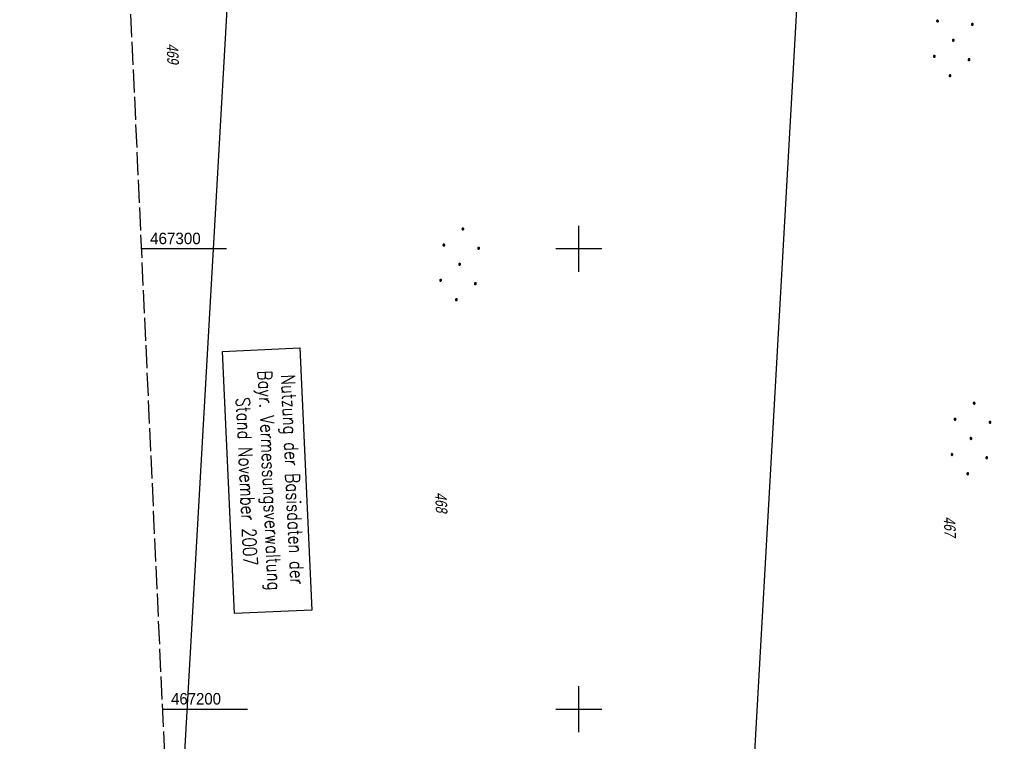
# Model space of a CAD drawing. Extents: x 510579 to 511204, y 466954 to 468018.
# Tile 9 of 48: x 510579 to 510792, y 467193 to 467350. Entities that reach past the tile are written whole.
import ezdxf

# ---------------------------------------------------------------- set-up
doc = ezdxf.new("R2010")
doc.units = 0
doc.header["$LTSCALE"] = 10
doc.header["$MEASUREMENT"] = 0
doc.linetypes.add('LT00', pattern=[0])
doc.linetypes.add('LT14', pattern=[0.6, 0.5, -0.1])
doc.layers.add('-BLATT_100-RAND', color=7, linetype='LT14', plot=False)
for name, color, linetype in [('DFK_FLUR_NR', 250, 'LT00'), ('DFK_KATASTER', 250, 'LT00'), ('DFK_NUTZUNG', 250, 'LT00'), ('DFK_STAND', 22, 'LT00'), ('V100_RASTER', 250, 'LT00')]:
    doc.layers.add(name, color=color, linetype=linetype)
doc.styles.get("Standard").update_dxf_attribs({"font": 'ARIAL.TTF'})
doc.styles.add('Versorgungsltg', font='ARIAL.TTF', dxfattribs={"width": 0.8, "height": 2})

# ---------------------------------------------------------------- blocks, each defined once
blk = doc.blocks.new('Ackerland7')
at = {"layer": 'DFK_NUTZUNG', "color": 0, "linetype": 'ByBlock'}
for p, q in [((-4, 3.93), (-4, 3.67)), ((-3.95, 3.63), (-3.95, 3.97)), ((-3.9, 3.99), (-3.9, 3.61)), ((-3.85, 3.6), (-3.85, 4)), ((-3.8, 3.99), (-3.8, 3.61)), ((-3.75, 3.63), (-3.75, 3.97)), ((-3.7, 3.93), (-3.7, 3.67)), ((-3.65, 3.8), (-3.65, 3.8)), ((3.7, 3.93), (3.7, 3.67)), ((3.75, 3.63), (3.75, 3.97)), ((3.8, 3.99), (3.8, 3.61)), ((3.85, 3.6), (3.85, 4)), ((3.9, 3.99), (3.9, 3.61)), ((3.95, 3.63), (3.95, 3.97)), ((4, 3.93), (4, 3.67)), ((4.05, 3.8), (4.05, 3.8)), ((-7.85, 0.13), (-7.85, -0.13)), ((-7.8, -0.17), (-7.8, 0.17)), ((-7.75, 0.19), (-7.75, -0.19)), ((-7.7, -0.2), (-7.7, 0.2)), ((-7.65, 0.19), (-7.65, -0.19)), ((-7.6, -0.17), (-7.6, 0.17)), ((-7.55, 0.13), (-7.55, -0.13)), ((-7.5, 0), (-7.5, 0)), ((-0.15, 0.13), (-0.15, -0.13)), ((-0.1, -0.17), (-0.1, 0.17)), ((-0.05, 0.19), (-0.05, -0.19)), ((0, -0.2), (0, 0.2)), ((0.05, 0.19), (0.05, -0.19)), ((0.1, -0.17), (0.1, 0.17)), ((0.15, 0.13), (0.15, -0.13)), ((0.2, 0), (0.2, 0)), ((7.55, 0.13), (7.55, -0.13)), ((7.6, -0.17), (7.6, 0.17)), ((7.65, 0.19), (7.65, -0.19)), ((7.7, -0.2), (7.7, 0.2)), ((7.75, 0.19), (7.75, -0.19)), ((7.8, -0.17), (7.8, 0.17)), ((7.85, 0.13), (7.85, -0.13)), ((7.9, 0), (7.9, 0)), ((-4, -3.67), (-4, -3.93)), ((-3.95, -3.97), (-3.95, -3.63)), ((-3.9, -3.61), (-3.9, -3.99)), ((-3.85, -4), (-3.85, -3.6)), ((-3.8, -3.61), (-3.8, -3.99)), ((-3.75, -3.97), (-3.75, -3.63)), ((-3.7, -3.67), (-3.7, -3.93)), ((-3.65, -3.8), (-3.65, -3.8)), ((3.7, -3.67), (3.7, -3.93)), ((3.75, -3.97), (3.75, -3.63)), ((3.8, -3.61), (3.8, -3.99)), ((3.85, -4), (3.85, -3.6)), ((3.9, -3.61), (3.9, -3.99)), ((3.95, -3.97), (3.95, -3.63)), ((4, -3.67), (4, -3.93)), ((4.05, -3.8), (4.05, -3.8))]:
    blk.add_line(p, q, dxfattribs=at)
for points in [[(-3.65, 3.8), (-3.67, 3.89), (-3.73, 3.96), (-3.81, 3.99), (-3.89, 3.99), (-3.97, 3.96), (-4.03, 3.89), (-4.05, 3.8), (-4.03, 3.71), (-3.97, 3.64), (-3.89, 3.6), (-3.81, 3.6), (-3.73, 3.64), (-3.67, 3.71), (-3.65, 3.8)], [(4.05, 3.8), (4.03, 3.89), (3.97, 3.96), (3.89, 3.99), (3.81, 3.99), (3.73, 3.96), (3.67, 3.89), (3.65, 3.8), (3.67, 3.71), (3.73, 3.64), (3.81, 3.61), (3.89, 3.61), (3.97, 3.64), (4.03, 3.71), (4.05, 3.8)], [(-7.5, 0), (-7.52, 0.09), (-7.58, 0.16), (-7.66, 0.19), (-7.74, 0.19), (-7.82, 0.16), (-7.88, 0.09), (-7.9, 0)], [(0.2, 0), (0.18, 0.09), (0.12, 0.16), (0.04, 0.19), (-0.04, 0.19), (-0.12, 0.16), (-0.18, 0.09), (-0.2, 0)], [(-0.2, 0), (-0.18, -0.09), (-0.12, -0.16), (-0.04, -0.19), (0.04, -0.19), (0.12, -0.16), (0.18, -0.09), (0.2, 0)], [(7.9, 0), (7.88, 0.09), (7.82, 0.16), (7.74, 0.19), (7.66, 0.19), (7.58, 0.16), (7.52, 0.09), (7.5, 0)], [(7.5, 0), (7.52, -0.09), (7.58, -0.16), (7.66, -0.19), (7.74, -0.19), (7.82, -0.16), (7.88, -0.09), (7.9, 0)], [(-7.9, 0), (-7.88, -0.09), (-7.82, -0.16), (-7.74, -0.19), (-7.66, -0.19), (-7.58, -0.16), (-7.52, -0.09), (-7.5, 0)], [(-3.65, -3.8), (-3.67, -3.71), (-3.73, -3.64), (-3.81, -3.61), (-3.89, -3.61), (-3.97, -3.64), (-4.03, -3.71), (-4.05, -3.8), (-4.03, -3.89), (-3.97, -3.96), (-3.89, -3.99), (-3.81, -3.99), (-3.73, -3.96), (-3.67, -3.89), (-3.65, -3.8)], [(4.05, -3.8), (4.03, -3.71), (3.97, -3.64), (3.89, -3.61), (3.81, -3.61), (3.73, -3.64), (3.67, -3.71), (3.65, -3.8), (3.67, -3.89), (3.73, -3.96), (3.81, -3.99), (3.89, -3.99), (3.97, -3.96), (4.03, -3.89), (4.05, -3.8)]]:
    blk.add_lwpolyline(points, dxfattribs=at)

msp = doc.modelspace()

# ---------------------------------------------------------------- linework, layer by layer
at = {"layer": '-BLATT_100-RAND'}
msp.add_lwpolyline([(510578.53, 467878.41), (510620.74, 466954.37), (511204.13, 466981.02), (511161.92, 467905.06), (510578.53, 467878.41)], dxfattribs=at)
at = {"layer": 'DFK_KATASTER'}
for p, q in [((510611.86, 467145.22), (510629.79, 467460.29)), ((510735.58, 467144.03), (510749.05, 467380.92))]:
    msp.add_line(p, q, dxfattribs=at)
at = {"layer": 'DFK_STAND'}
msp.add_lwpolyline([(510639.39, 467278.47), (510641.99, 467221.53), (510625.19, 467220.76), (510622.59, 467277.7)], close=True, dxfattribs=at)
at = {"layer": 'V100_RASTER'}
for p, q in [((510700, 467295), (510700, 467305)), ((510623.45, 467300), (510604.95, 467300)), ((510705, 467300), (510695, 467300)), ((510700, 467195), (510700, 467205)), ((510609.52, 467200), (510628.02, 467200)), ((510695, 467200), (510705, 467200))]:
    msp.add_line(p, q, dxfattribs=at)

# ---------------------------------------------------------------- block references
at = {"layer": 'DFK_NUTZUNG', "rotation": 264.7376999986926}
for p in [(510781.37, 467345.28), (510674.11, 467296.63), (510785.2, 467258.79)]:
    msp.add_blockref('Ackerland7', p, dxfattribs=at)

# ---------------------------------------------------------------- texts
at = {"layer": 'DFK_FLUR_NR', "oblique": 13.754, "width": 0.75}
for s, p in [('469', (510610.43, 467344.59)), ('468', (510668.77, 467247.07)), ('467', (510779.27, 467241.81))]:
    msp.add_text(s, height=2.5, rotation=272.6154, dxfattribs=at).set_placement(p)
at = {"layer": 'DFK_STAND', "insert": (510639.35, 467249.94), "char_height": 3, "width": 55.058, "attachment_point": 2, "rotation": 272.6154, "style": 'Versorgungsltg'}
msp.add_mtext('{\\Fromans|c0;Nutzung der Basisdaten der Bayr. Vermessungsverwaltung\\PStand November 2007}', dxfattribs=at)
at = {"layer": 'V100_RASTER'}
for s, width, p in [(' 467300', 0.944, (510605.95, 467301)), (' 467200', 0.931, (510610.52, 467201))]:
    msp.add_text(s, height=2.5, rotation=-0.0013, dxfattribs=dict(at, width=width)).set_placement(p)

doc.saveas('drawing.dxf')
